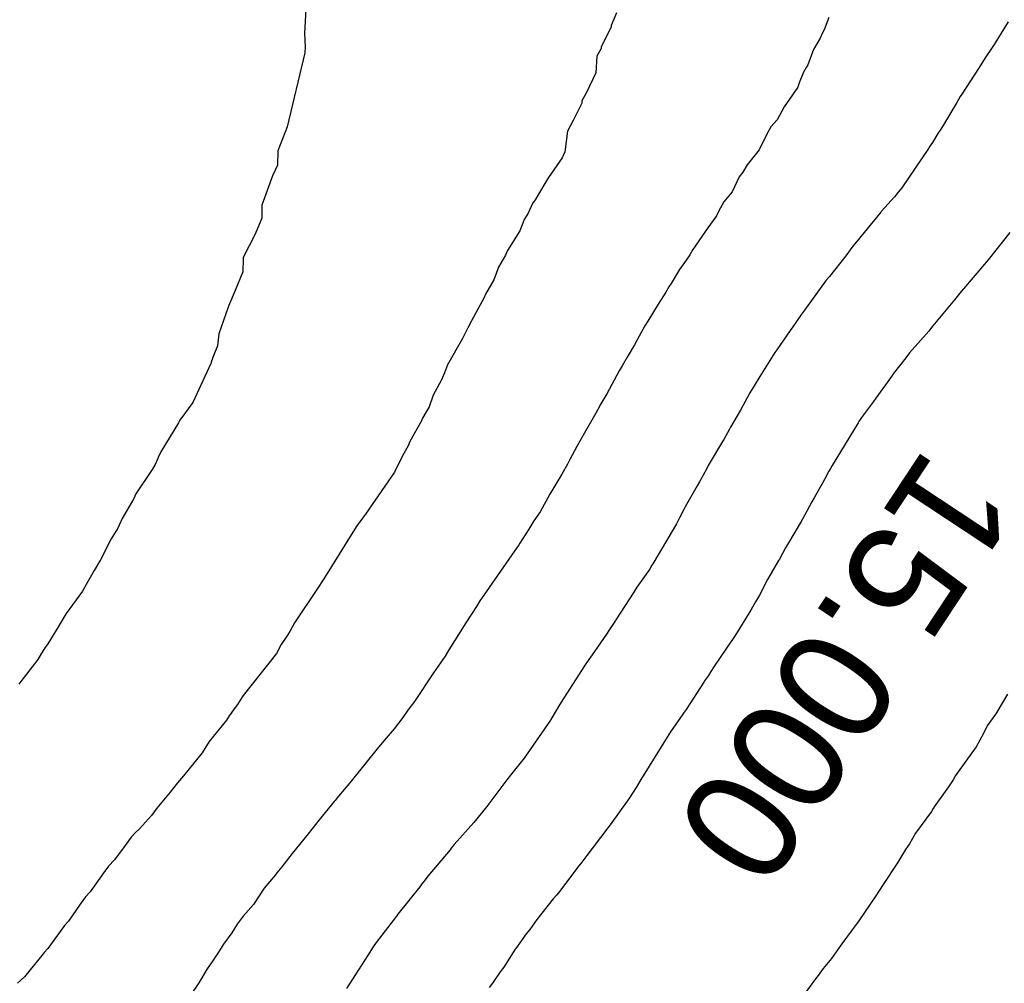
# Model space of a CAD drawing. Extents: x 158343 to 162498, y 431347 to 434500.
# Tile 168 of 220: x 159607 to 159622, y 434055 to 434070. Entities that reach past the tile are written whole.
import ezdxf

# ---------------------------------------------------------------- set-up
doc = ezdxf.new("R2010")
doc.units = 0
doc.header["$LTSCALE"] = 10
doc.header["$MEASUREMENT"] = 0
doc.layers.add('000_arcering', color=8, linetype='CONTINUOUS')
doc.layers.add('def. con-hoogtelijn (index)', color=8, linetype='CONTINUOUS')
doc.styles.add('Style-WORKING', font='WORKING.shx')

# ---------------------------------------------------------------- blocks, each defined once
blk = doc.blocks.new('bestaande hoogtelijnen')
at = {"layer": 'def. con-hoogtelijn (index)'}
for p, q in [((-56.603, 3.961), (-56.639, 3.334)), ((-56.603, 3.961), (-56.639, 3.334)), ((-51.682, 3.656), (-51.763, 3.456)), ((-51.682, 3.656), (-51.763, 3.456)), ((-51.682, 3.656), (-51.763, 3.456)), ((-51.763, 3.456), (-51.763, 3.432)), ((-51.763, 3.456), (-51.763, 3.432)), ((-51.763, 3.456), (-51.763, 3.432)), ((-48.303, 3.584), (-48.377, 3.386)), ((-48.303, 3.584), (-48.377, 3.386)), ((-45.453, 3.511), (-45.676, 3.155)), ((-45.453, 3.511), (-45.676, 3.155)), ((-45.453, 3.511), (-45.676, 3.155)), ((-56.639, 3.334), (-56.632, 3.112)), ((-56.639, 3.334), (-56.632, 3.112)), ((-51.763, 3.432), (-51.922, 3.112)), ((-51.763, 3.432), (-51.922, 3.112)), ((-51.763, 3.432), (-51.922, 3.112)), ((-48.405, 3.338), (-48.443, 3.252)), ((-48.405, 3.338), (-48.443, 3.252)), ((-48.377, 3.386), (-48.405, 3.338)), ((-48.377, 3.386), (-48.405, 3.338)), ((-48.443, 3.252), (-48.549, 3.075)), ((-48.443, 3.252), (-48.549, 3.075)), ((-45.676, 3.155), (-45.706, 3.107)), ((-45.676, 3.155), (-45.706, 3.107)), ((-45.676, 3.155), (-45.706, 3.107)), ((-56.635, 3.019), (-56.916, 1.842)), ((-56.635, 3.019), (-56.916, 1.842)), ((-56.632, 3.112), (-56.635, 3.019)), ((-56.632, 3.112), (-56.635, 3.019)), ((-51.923, 3.087), (-51.992, 2.969)), ((-51.923, 3.087), (-51.992, 2.969)), ((-51.923, 3.087), (-51.992, 2.969)), ((-51.922, 3.112), (-51.923, 3.087)), ((-51.922, 3.112), (-51.923, 3.087)), ((-51.922, 3.112), (-51.923, 3.087)), ((-48.549, 3.075), (-48.635, 2.831)), ((-48.549, 3.075), (-48.635, 2.831)), ((-45.706, 3.107), (-45.819, 2.94)), ((-45.706, 3.107), (-45.819, 2.94)), ((-45.706, 3.107), (-45.819, 2.94)), ((-51.992, 2.969), (-52.007, 2.7)), ((-51.992, 2.969), (-52.007, 2.7)), ((-51.992, 2.969), (-52.007, 2.7)), ((-48.635, 2.831), (-48.663, 2.788)), ((-48.635, 2.831), (-48.663, 2.788)), ((-45.886, 2.828), (-45.922, 2.769)), ((-45.886, 2.828), (-45.922, 2.769)), ((-45.886, 2.828), (-45.922, 2.769)), ((-45.819, 2.94), (-45.886, 2.828)), ((-45.819, 2.94), (-45.886, 2.828)), ((-45.819, 2.94), (-45.886, 2.828)), ((-52.007, 2.7), (-52.154, 2.392)), ((-52.007, 2.7), (-52.154, 2.392)), ((-52.007, 2.7), (-52.154, 2.392)), ((-48.706, 2.714), (-48.775, 2.543)), ((-48.706, 2.714), (-48.775, 2.543)), ((-48.663, 2.788), (-48.706, 2.714)), ((-48.663, 2.788), (-48.706, 2.714)), ((-45.922, 2.769), (-46.191, 2.361)), ((-45.922, 2.769), (-46.191, 2.361)), ((-45.922, 2.769), (-46.191, 2.361)), ((-48.775, 2.543), (-48.799, 2.474)), ((-48.775, 2.543), (-48.799, 2.474)), ((-52.154, 2.392), (-52.232, 2.259)), ((-52.154, 2.392), (-52.232, 2.259)), ((-52.154, 2.392), (-52.232, 2.259)), ((-48.799, 2.474), (-49.012, 2.162)), ((-48.799, 2.474), (-49.012, 2.162)), ((-46.191, 2.361), (-46.214, 2.324)), ((-46.191, 2.361), (-46.214, 2.324)), ((-46.191, 2.361), (-46.214, 2.324)), ((-52.233, 2.219), (-52.367, 1.945)), ((-52.233, 2.219), (-52.367, 1.945)), ((-52.233, 2.219), (-52.367, 1.945)), ((-52.232, 2.259), (-52.233, 2.219)), ((-52.232, 2.259), (-52.233, 2.219)), ((-52.232, 2.259), (-52.233, 2.219)), ((-46.269, 2.229), (-46.48, 1.876)), ((-46.269, 2.229), (-46.48, 1.876)), ((-46.269, 2.229), (-46.48, 1.876)), ((-46.214, 2.324), (-46.269, 2.229)), ((-46.214, 2.324), (-46.269, 2.229)), ((-46.214, 2.324), (-46.269, 2.229)), ((-49.012, 2.162), (-49.125, 1.956)), ((-49.012, 2.162), (-49.125, 1.956)), ((-52.367, 1.945), (-52.459, 1.777)), ((-52.367, 1.945), (-52.459, 1.777)), ((-52.367, 1.945), (-52.459, 1.777)), ((-49.125, 1.956), (-49.227, 1.842)), ((-49.125, 1.956), (-49.227, 1.842)), ((-56.916, 1.842), (-57.063, 1.463)), ((-56.916, 1.842), (-57.063, 1.463)), ((-52.459, 1.777), (-52.5, 1.444)), ((-52.459, 1.777), (-52.5, 1.444)), ((-52.459, 1.777), (-52.5, 1.444)), ((-49.285, 1.74), (-49.411, 1.476)), ((-49.285, 1.74), (-49.411, 1.476)), ((-49.227, 1.842), (-49.285, 1.74)), ((-49.227, 1.842), (-49.285, 1.74)), ((-46.569, 1.739), (-46.655, 1.593)), ((-46.569, 1.739), (-46.655, 1.593)), ((-46.569, 1.739), (-46.655, 1.593)), ((-46.513, 1.825), (-46.569, 1.739)), ((-46.513, 1.825), (-46.569, 1.739)), ((-46.513, 1.825), (-46.569, 1.739)), ((-46.48, 1.876), (-46.513, 1.825)), ((-46.48, 1.876), (-46.513, 1.825)), ((-46.48, 1.876), (-46.513, 1.825)), ((-46.655, 1.593), (-46.706, 1.519)), ((-46.655, 1.593), (-46.706, 1.519)), ((-46.655, 1.593), (-46.706, 1.519)), ((-57.063, 1.463), (-57.067, 1.235)), ((-57.063, 1.463), (-57.067, 1.235)), ((-52.5, 1.444), (-52.546, 1.352)), ((-52.5, 1.444), (-52.546, 1.352)), ((-52.5, 1.444), (-52.546, 1.352)), ((-49.411, 1.476), (-49.603, 1.239)), ((-49.411, 1.476), (-49.603, 1.239)), ((-46.719, 1.501), (-47.145, 0.876)), ((-46.719, 1.501), (-47.145, 0.876)), ((-46.719, 1.501), (-47.145, 0.876)), ((-46.714, 1.508), (-46.719, 1.501)), ((-46.714, 1.508), (-46.719, 1.501)), ((-46.714, 1.508), (-46.719, 1.501)), ((-46.706, 1.519), (-46.714, 1.508)), ((-46.706, 1.519), (-46.714, 1.508)), ((-46.706, 1.519), (-46.714, 1.508)), ((-52.546, 1.352), (-52.76, 1.038)), ((-52.546, 1.352), (-52.76, 1.038)), ((-52.546, 1.352), (-52.76, 1.038)), ((-57.067, 1.235), (-57.148, 1.064)), ((-57.067, 1.235), (-57.148, 1.064)), ((-49.67, 1.125), (-49.727, 1.047)), ((-49.67, 1.125), (-49.727, 1.047)), ((-49.603, 1.239), (-49.67, 1.125)), ((-49.603, 1.239), (-49.67, 1.125)), ((-57.148, 1.064), (-57.32, 0.6)), ((-57.148, 1.064), (-57.32, 0.6)), ((-52.817, 0.943), (-52.975, 0.685)), ((-52.817, 0.943), (-52.975, 0.685)), ((-52.817, 0.943), (-52.975, 0.685)), ((-52.76, 1.038), (-52.817, 0.943)), ((-52.76, 1.038), (-52.817, 0.943)), ((-52.76, 1.038), (-52.817, 0.943)), ((-49.727, 1.047), (-49.841, 0.813)), ((-49.727, 1.047), (-49.841, 0.813)), ((-49.841, 0.813), (-49.972, 0.65)), ((-49.841, 0.813), (-49.972, 0.65)), ((-47.203, 0.803), (-47.262, 0.733)), ((-47.203, 0.803), (-47.262, 0.733)), ((-47.203, 0.803), (-47.262, 0.733)), ((-47.145, 0.876), (-47.203, 0.803)), ((-47.145, 0.876), (-47.203, 0.803)), ((-47.145, 0.876), (-47.203, 0.803)), ((-52.975, 0.685), (-53.015, 0.625)), ((-52.975, 0.685), (-53.015, 0.625)), ((-52.975, 0.685), (-53.015, 0.625)), ((-49.972, 0.65), (-50.05, 0.506)), ((-49.972, 0.65), (-50.05, 0.506)), ((-47.262, 0.733), (-47.466, 0.505)), ((-47.262, 0.733), (-47.466, 0.505)), ((-47.262, 0.733), (-47.466, 0.505)), ((-57.32, 0.6), (-57.317, 0.391)), ((-57.32, 0.6), (-57.317, 0.391)), ((-53.085, 0.473), (-53.145, 0.372)), ((-53.085, 0.473), (-53.145, 0.372)), ((-53.085, 0.473), (-53.145, 0.372)), ((-53.015, 0.625), (-53.085, 0.473)), ((-53.015, 0.625), (-53.085, 0.473)), ((-53.015, 0.625), (-53.085, 0.473)), ((-50.05, 0.506), (-50.09, 0.427)), ((-50.05, 0.506), (-50.09, 0.427)), ((-47.478, 0.49), (-47.862, 0.016)), ((-47.478, 0.49), (-47.862, 0.016)), ((-47.478, 0.49), (-47.862, 0.016)), ((-47.471, 0.498), (-47.478, 0.49)), ((-47.471, 0.498), (-47.478, 0.49)), ((-47.471, 0.498), (-47.478, 0.49)), ((-47.466, 0.505), (-47.471, 0.498)), ((-47.466, 0.505), (-47.471, 0.498)), ((-47.466, 0.505), (-47.471, 0.498)), ((-57.317, 0.391), (-57.361, 0.292)), ((-57.317, 0.391), (-57.361, 0.292)), ((-53.154, 0.354), (-53.217, 0.192)), ((-53.154, 0.354), (-53.217, 0.192)), ((-53.154, 0.354), (-53.217, 0.192)), ((-53.145, 0.372), (-53.154, 0.354)), ((-53.145, 0.372), (-53.154, 0.354)), ((-53.145, 0.372), (-53.154, 0.354)), ((-50.09, 0.427), (-50.253, 0.199)), ((-50.09, 0.427), (-50.253, 0.199)), ((-57.361, 0.292), (-57.427, 0.139)), ((-57.361, 0.292), (-57.427, 0.139)), ((-53.217, 0.192), (-53.41, -0.121)), ((-53.217, 0.192), (-53.41, -0.121)), ((-53.217, 0.192), (-53.41, -0.121)), ((-50.253, 0.199), (-50.437, -0.07)), ((-50.253, 0.199), (-50.437, -0.07)), ((-45.426, 0.162), (-45.771, -0.273)), ((-45.426, 0.162), (-45.771, -0.273)), ((-57.427, 0.139), (-57.614, -0.233)), ((-57.427, 0.139), (-57.614, -0.233)), ((-47.862, 0.016), (-47.92, -0.053)), ((-47.862, 0.016), (-47.92, -0.053)), ((-47.862, 0.016), (-47.92, -0.053)), ((-53.41, -0.121), (-53.445, -0.195)), ((-53.41, -0.121), (-53.445, -0.195)), ((-53.41, -0.121), (-53.445, -0.195)), ((-50.464, -0.108), (-50.512, -0.189)), ((-50.464, -0.108), (-50.512, -0.189)), ((-50.453, -0.092), (-50.464, -0.108)), ((-50.453, -0.092), (-50.464, -0.108)), ((-50.437, -0.07), (-50.453, -0.092)), ((-50.437, -0.07), (-50.453, -0.092)), ((-47.92, -0.053), (-48.034, -0.209)), ((-47.92, -0.053), (-48.034, -0.209)), ((-47.92, -0.053), (-48.034, -0.209)), ((-57.614, -0.248), (-57.62, -0.462)), ((-57.614, -0.248), (-57.62, -0.462)), ((-57.614, -0.233), (-57.614, -0.241)), ((-57.614, -0.233), (-57.614, -0.241)), ((-57.614, -0.241), (-57.614, -0.248)), ((-57.614, -0.241), (-57.614, -0.248)), ((-53.445, -0.195), (-53.554, -0.388)), ((-53.445, -0.195), (-53.554, -0.388)), ((-53.445, -0.195), (-53.554, -0.388)), ((-50.57, -0.274), (-50.677, -0.426)), ((-50.57, -0.274), (-50.677, -0.426)), ((-50.512, -0.189), (-50.57, -0.274)), ((-50.512, -0.189), (-50.57, -0.274)), ((-48.034, -0.209), (-48.295, -0.535)), ((-48.034, -0.209), (-48.295, -0.535)), ((-48.034, -0.209), (-48.295, -0.535)), ((-45.771, -0.273), (-46.128, -0.696)), ((-45.771, -0.273), (-46.128, -0.696)), ((-57.62, -0.462), (-57.741, -0.758)), ((-57.62, -0.462), (-57.741, -0.758)), ((-53.554, -0.388), (-53.628, -0.587)), ((-53.554, -0.388), (-53.628, -0.587)), ((-53.554, -0.388), (-53.628, -0.587)), ((-50.677, -0.426), (-50.812, -0.647)), ((-50.677, -0.426), (-50.812, -0.647)), ((-53.628, -0.587), (-53.762, -0.817)), ((-53.628, -0.587), (-53.762, -0.817)), ((-53.628, -0.587), (-53.762, -0.817)), ((-48.347, -0.593), (-48.673, -1.048)), ((-48.347, -0.593), (-48.673, -1.048)), ((-48.347, -0.593), (-48.673, -1.048)), ((-48.295, -0.535), (-48.347, -0.593)), ((-48.295, -0.535), (-48.347, -0.593)), ((-48.295, -0.535), (-48.347, -0.593)), ((-57.741, -0.758), (-57.851, -1.009)), ((-57.741, -0.758), (-57.851, -1.009)), ((-50.846, -0.699), (-50.897, -0.785)), ((-50.846, -0.699), (-50.897, -0.785)), ((-50.812, -0.647), (-50.846, -0.699)), ((-50.812, -0.647), (-50.846, -0.699)), ((-46.197, -0.776), (-46.24, -0.826)), ((-46.197, -0.776), (-46.24, -0.826)), ((-46.162, -0.734), (-46.197, -0.776)), ((-46.162, -0.734), (-46.197, -0.776)), ((-46.128, -0.696), (-46.162, -0.734)), ((-46.128, -0.696), (-46.162, -0.734)), ((-53.787, -0.878), (-54.017, -1.301)), ((-53.787, -0.878), (-54.017, -1.301)), ((-53.787, -0.878), (-54.017, -1.301)), ((-53.762, -0.817), (-53.787, -0.878)), ((-53.762, -0.817), (-53.787, -0.878)), ((-53.762, -0.817), (-53.787, -0.878)), ((-50.897, -0.785), (-51.017, -0.976)), ((-50.897, -0.785), (-51.017, -0.976)), ((-46.304, -0.905), (-46.652, -1.321)), ((-46.304, -0.905), (-46.652, -1.321)), ((-46.24, -0.826), (-46.304, -0.905)), ((-46.24, -0.826), (-46.304, -0.905)), ((-57.852, -1.021), (-58.002, -1.446)), ((-57.852, -1.021), (-58.002, -1.446)), ((-57.851, -1.01), (-57.852, -1.021)), ((-57.851, -1.01), (-57.852, -1.021)), ((-57.851, -1.009), (-57.851, -1.01)), ((-57.851, -1.009), (-57.851, -1.01)), ((-51.017, -0.976), (-51.182, -1.244)), ((-51.017, -0.976), (-51.182, -1.244)), ((-48.706, -1.091), (-48.738, -1.135)), ((-48.706, -1.091), (-48.738, -1.135)), ((-48.706, -1.091), (-48.738, -1.135)), ((-48.673, -1.048), (-48.706, -1.091)), ((-48.673, -1.048), (-48.706, -1.091)), ((-48.673, -1.048), (-48.706, -1.091)), ((-51.182, -1.244), (-51.227, -1.318)), ((-51.182, -1.244), (-51.227, -1.318)), ((-48.76, -1.167), (-48.875, -1.336)), ((-48.76, -1.167), (-48.875, -1.336)), ((-48.76, -1.167), (-48.875, -1.336)), ((-48.738, -1.135), (-48.76, -1.167)), ((-48.738, -1.135), (-48.76, -1.167)), ((-48.738, -1.135), (-48.76, -1.167)), ((-54.046, -1.362), (-54.126, -1.521)), ((-54.046, -1.362), (-54.126, -1.521)), ((-54.046, -1.362), (-54.126, -1.521)), ((-54.044, -1.357), (-54.046, -1.362)), ((-54.044, -1.357), (-54.046, -1.362)), ((-54.044, -1.357), (-54.046, -1.362)), ((-54.039, -1.348), (-54.044, -1.357)), ((-54.039, -1.348), (-54.044, -1.357)), ((-54.039, -1.348), (-54.044, -1.357)), ((-54.017, -1.301), (-54.039, -1.348)), ((-54.017, -1.301), (-54.039, -1.348)), ((-54.017, -1.301), (-54.039, -1.348)), ((-51.227, -1.318), (-51.32, -1.484)), ((-51.227, -1.318), (-51.32, -1.484)), ((-48.917, -1.394), (-49.131, -1.7)), ((-48.917, -1.394), (-49.131, -1.7)), ((-48.917, -1.394), (-49.131, -1.7)), ((-48.875, -1.336), (-48.917, -1.394)), ((-48.875, -1.336), (-48.917, -1.394)), ((-48.875, -1.336), (-48.917, -1.394)), ((-46.714, -1.402), (-47.023, -1.75)), ((-46.714, -1.402), (-47.023, -1.75)), ((-46.671, -1.347), (-46.714, -1.402)), ((-46.671, -1.347), (-46.714, -1.402)), ((-46.652, -1.321), (-46.671, -1.347)), ((-46.652, -1.321), (-46.671, -1.347)), ((-58.002, -1.446), (-58.025, -1.635)), ((-58.002, -1.446), (-58.025, -1.635)), ((-54.126, -1.521), (-54.364, -1.942)), ((-54.126, -1.521), (-54.364, -1.942)), ((-54.126, -1.521), (-54.364, -1.942)), ((-51.32, -1.484), (-51.394, -1.623)), ((-51.32, -1.484), (-51.394, -1.623)), ((-58.025, -1.635), (-58.083, -1.779)), ((-58.025, -1.635), (-58.083, -1.779)), ((-51.394, -1.623), (-51.509, -1.819)), ((-51.394, -1.623), (-51.509, -1.819)), ((-49.131, -1.7), (-49.163, -1.742)), ((-49.131, -1.7), (-49.163, -1.742)), ((-49.131, -1.7), (-49.163, -1.742)), ((-58.083, -1.779), (-58.126, -1.898)), ((-58.083, -1.779), (-58.126, -1.898)), ((-51.509, -1.819), (-51.59, -1.955)), ((-51.509, -1.819), (-51.59, -1.955)), ((-49.163, -1.742), (-49.401, -2.124)), ((-49.163, -1.742), (-49.401, -2.124)), ((-49.163, -1.742), (-49.401, -2.124)), ((-47.077, -1.826), (-47.278, -2.082)), ((-47.077, -1.826), (-47.278, -2.082)), ((-47.023, -1.75), (-47.077, -1.826)), ((-47.023, -1.75), (-47.077, -1.826)), ((-58.129, -1.921), (-58.415, -2.537)), ((-58.129, -1.921), (-58.415, -2.537)), ((-58.126, -1.898), (-58.129, -1.921)), ((-58.126, -1.898), (-58.129, -1.921)), ((-54.364, -1.942), (-54.416, -2.069)), ((-54.364, -1.942), (-54.416, -2.069)), ((-54.364, -1.942), (-54.416, -2.069)), ((-51.59, -1.955), (-51.635, -2.035)), ((-51.59, -1.955), (-51.635, -2.035)), ((-54.463, -2.177), (-54.594, -2.422)), ((-54.463, -2.177), (-54.594, -2.422)), ((-54.463, -2.177), (-54.594, -2.422)), ((-54.416, -2.069), (-54.463, -2.177)), ((-54.416, -2.069), (-54.463, -2.177)), ((-54.416, -2.069), (-54.463, -2.177)), ((-51.635, -2.035), (-51.832, -2.398)), ((-51.635, -2.035), (-51.832, -2.398)), ((-49.401, -2.124), (-49.489, -2.272)), ((-49.401, -2.124), (-49.489, -2.272)), ((-49.401, -2.124), (-49.489, -2.272)), ((-47.306, -2.123), (-47.558, -2.472)), ((-47.306, -2.123), (-47.558, -2.472)), ((-47.287, -2.095), (-47.306, -2.123)), ((-47.287, -2.095), (-47.306, -2.123)), ((-47.283, -2.089), (-47.287, -2.095)), ((-47.283, -2.089), (-47.287, -2.095)), ((-47.278, -2.082), (-47.283, -2.089)), ((-47.278, -2.082), (-47.283, -2.089)), ((-49.489, -2.272), (-49.558, -2.385)), ((-49.489, -2.272), (-49.558, -2.385)), ((-49.489, -2.272), (-49.558, -2.385)), ((-54.594, -2.422), (-54.659, -2.605)), ((-54.594, -2.422), (-54.659, -2.605)), ((-54.594, -2.422), (-54.659, -2.605)), ((-51.832, -2.398), (-51.945, -2.588)), ((-51.832, -2.398), (-51.945, -2.588)), ((-49.558, -2.385), (-49.706, -2.662)), ((-49.558, -2.385), (-49.706, -2.662)), ((-49.558, -2.385), (-49.706, -2.662)), ((-47.558, -2.472), (-47.593, -2.523)), ((-47.558, -2.472), (-47.593, -2.523)), ((-58.415, -2.537), (-58.625, -2.819)), ((-58.415, -2.537), (-58.625, -2.819)), ((-54.659, -2.605), (-54.765, -2.788)), ((-54.659, -2.605), (-54.765, -2.788)), ((-54.659, -2.605), (-54.765, -2.788)), ((-51.951, -2.6), (-52.009, -2.707)), ((-51.951, -2.6), (-52.009, -2.707)), ((-51.945, -2.588), (-51.951, -2.6)), ((-51.945, -2.588), (-51.951, -2.6)), ((-47.593, -2.523), (-47.785, -2.775)), ((-47.593, -2.523), (-47.785, -2.775)), ((-54.765, -2.788), (-54.782, -2.831)), ((-54.765, -2.788), (-54.782, -2.831)), ((-54.765, -2.788), (-54.782, -2.831)), ((-52.009, -2.707), (-52.214, -3.068)), ((-52.009, -2.707), (-52.214, -3.068)), ((-49.706, -2.662), (-49.867, -2.933)), ((-49.706, -2.662), (-49.867, -2.933)), ((-49.706, -2.662), (-49.867, -2.933)), ((-47.785, -2.775), (-47.825, -2.838)), ((-47.785, -2.775), (-47.825, -2.838)), ((-58.643, -2.863), (-58.925, -3.321)), ((-58.643, -2.863), (-58.925, -3.321)), ((-58.625, -2.819), (-58.643, -2.863)), ((-58.625, -2.819), (-58.643, -2.863)), ((-54.782, -2.831), (-54.965, -3.16)), ((-54.782, -2.831), (-54.965, -3.16)), ((-54.782, -2.831), (-54.965, -3.16)), ((-49.883, -2.963), (-49.973, -3.124)), ((-49.883, -2.963), (-49.973, -3.124)), ((-49.883, -2.963), (-49.973, -3.124)), ((-49.877, -2.953), (-49.883, -2.963)), ((-49.877, -2.953), (-49.883, -2.963)), ((-49.877, -2.953), (-49.883, -2.963)), ((-49.867, -2.933), (-49.877, -2.953)), ((-49.867, -2.933), (-49.877, -2.953)), ((-49.867, -2.933), (-49.877, -2.953)), ((-47.839, -2.863), (-48.253, -3.54)), ((-47.839, -2.863), (-48.253, -3.54)), ((-47.825, -2.838), (-47.839, -2.863)), ((-47.825, -2.838), (-47.839, -2.863)), ((-52.214, -3.068), (-52.308, -3.237)), ((-52.214, -3.068), (-52.308, -3.237)), ((-49.973, -3.124), (-49.993, -3.16)), ((-49.973, -3.124), (-49.993, -3.16)), ((-49.973, -3.124), (-49.993, -3.16)), ((-54.992, -3.229), (-55.084, -3.384)), ((-54.992, -3.229), (-55.084, -3.384)), ((-54.992, -3.229), (-55.084, -3.384)), ((-54.965, -3.16), (-54.992, -3.229)), ((-54.965, -3.16), (-54.992, -3.229)), ((-54.965, -3.16), (-54.992, -3.229)), ((-52.308, -3.237), (-52.42, -3.447)), ((-52.308, -3.237), (-52.42, -3.447)), ((-49.993, -3.16), (-50.22, -3.54)), ((-49.993, -3.16), (-50.22, -3.54)), ((-49.993, -3.16), (-50.22, -3.54)), ((-58.98, -3.438), (-59.012, -3.522)), ((-58.98, -3.438), (-59.012, -3.522)), ((-58.965, -3.415), (-58.98, -3.438)), ((-58.965, -3.415), (-58.98, -3.438)), ((-58.925, -3.321), (-58.965, -3.415)), ((-58.925, -3.321), (-58.965, -3.415)), ((-55.084, -3.384), (-55.207, -3.648)), ((-55.084, -3.384), (-55.207, -3.648)), ((-55.084, -3.384), (-55.207, -3.648)), ((-59.012, -3.522), (-59.062, -3.602)), ((-59.012, -3.522), (-59.062, -3.602)), ((-52.458, -3.52), (-52.549, -3.677)), ((-52.458, -3.52), (-52.549, -3.677)), ((-52.42, -3.447), (-52.458, -3.52)), ((-52.42, -3.447), (-52.458, -3.52)), ((-50.245, -3.586), (-50.361, -3.8)), ((-50.245, -3.586), (-50.361, -3.8)), ((-50.245, -3.586), (-50.361, -3.8)), ((-50.22, -3.54), (-50.245, -3.586)), ((-50.22, -3.54), (-50.245, -3.586)), ((-50.22, -3.54), (-50.245, -3.586)), ((-48.278, -3.586), (-48.304, -3.632)), ((-48.278, -3.586), (-48.304, -3.632)), ((-48.253, -3.54), (-48.278, -3.586)), ((-48.253, -3.54), (-48.278, -3.586)), ((-59.062, -3.602), (-59.32, -3.992)), ((-59.062, -3.602), (-59.32, -3.992)), ((-55.207, -3.648), (-55.672, -4.315)), ((-55.207, -3.648), (-55.672, -4.315)), ((-55.207, -3.648), (-55.672, -4.315)), ((-52.549, -3.677), (-52.737, -3.996)), ((-52.549, -3.677), (-52.737, -3.996)), ((-48.366, -3.75), (-48.401, -3.812)), ((-48.366, -3.75), (-48.401, -3.812)), ((-48.304, -3.632), (-48.366, -3.75)), ((-48.304, -3.632), (-48.366, -3.75)), ((-50.397, -3.861), (-50.586, -4.199)), ((-50.397, -3.861), (-50.586, -4.199)), ((-50.397, -3.861), (-50.586, -4.199)), ((-50.361, -3.8), (-50.397, -3.861)), ((-50.361, -3.8), (-50.397, -3.861)), ((-50.361, -3.8), (-50.397, -3.861)), ((-48.416, -3.838), (-48.537, -4.056)), ((-48.416, -3.838), (-48.537, -4.056)), ((-48.401, -3.812), (-48.416, -3.838)), ((-48.401, -3.812), (-48.416, -3.838)), ((-59.355, -4.062), (-59.538, -4.385)), ((-59.355, -4.062), (-59.538, -4.385)), ((-59.32, -3.992), (-59.355, -4.062)), ((-59.32, -3.992), (-59.355, -4.062)), ((-52.737, -3.996), (-52.894, -4.277)), ((-52.737, -3.996), (-52.894, -4.277)), ((-48.537, -4.056), (-48.575, -4.119)), ((-48.537, -4.056), (-48.575, -4.119)), ((-50.586, -4.199), (-50.602, -4.228)), ((-50.586, -4.199), (-50.602, -4.228)), ((-50.586, -4.199), (-50.602, -4.228)), ((-48.575, -4.119), (-48.722, -4.394)), ((-48.575, -4.119), (-48.722, -4.394)), ((-55.716, -4.379), (-55.806, -4.5)), ((-55.716, -4.379), (-55.806, -4.5)), ((-55.716, -4.379), (-55.806, -4.5)), ((-55.672, -4.315), (-55.716, -4.379)), ((-55.672, -4.315), (-55.716, -4.379)), ((-55.672, -4.315), (-55.716, -4.379)), ((-52.894, -4.277), (-52.993, -4.419)), ((-52.894, -4.277), (-52.993, -4.419)), ((-50.677, -4.373), (-50.706, -4.423)), ((-50.677, -4.373), (-50.706, -4.423)), ((-50.677, -4.373), (-50.706, -4.423)), ((-50.602, -4.228), (-50.677, -4.373)), ((-50.602, -4.228), (-50.677, -4.373)), ((-50.602, -4.228), (-50.677, -4.373)), ((-59.609, -4.537), (-59.712, -4.706)), ((-59.609, -4.537), (-59.712, -4.706)), ((-59.538, -4.385), (-59.609, -4.537)), ((-59.538, -4.385), (-59.609, -4.537)), ((-55.806, -4.5), (-55.871, -4.601)), ((-55.806, -4.5), (-55.871, -4.601)), ((-55.806, -4.5), (-55.871, -4.601)), ((-52.993, -4.419), (-53.072, -4.552)), ((-52.993, -4.419), (-53.072, -4.552)), ((-50.728, -4.465), (-51.103, -5.103)), ((-50.728, -4.465), (-51.103, -5.103)), ((-50.728, -4.465), (-51.103, -5.103)), ((-50.706, -4.423), (-50.728, -4.465)), ((-50.706, -4.423), (-50.728, -4.465)), ((-50.706, -4.423), (-50.728, -4.465)), ((-48.742, -4.429), (-48.961, -4.795)), ((-48.742, -4.429), (-48.961, -4.795)), ((-48.722, -4.394), (-48.742, -4.429)), ((-48.722, -4.394), (-48.742, -4.429)), ((-55.871, -4.601), (-55.992, -4.797)), ((-55.871, -4.601), (-55.992, -4.797)), ((-55.871, -4.601), (-55.992, -4.797)), ((-53.072, -4.552), (-53.214, -4.774)), ((-53.072, -4.552), (-53.214, -4.774)), ((-59.712, -4.706), (-59.882, -5.037)), ((-59.712, -4.706), (-59.882, -5.037)), ((-55.992, -4.797), (-56.307, -5.299)), ((-55.992, -4.797), (-56.307, -5.299)), ((-55.992, -4.797), (-56.307, -5.299)), ((-53.257, -4.838), (-53.656, -5.41)), ((-53.257, -4.838), (-53.656, -5.41)), ((-53.24, -4.812), (-53.257, -4.838)), ((-53.24, -4.812), (-53.257, -4.838)), ((-53.214, -4.774), (-53.24, -4.812)), ((-53.214, -4.774), (-53.24, -4.812)), ((-48.992, -4.851), (-49.089, -5.027)), ((-48.992, -4.851), (-49.089, -5.027)), ((-48.961, -4.795), (-48.992, -4.851)), ((-48.961, -4.795), (-48.992, -4.851)), ((-59.882, -5.037), (-59.987, -5.209)), ((-59.882, -5.037), (-59.987, -5.209)), ((-51.116, -5.124), (-51.157, -5.192)), ((-51.116, -5.124), (-51.157, -5.192)), ((-51.116, -5.124), (-51.157, -5.192)), ((-51.103, -5.103), (-51.116, -5.124)), ((-51.103, -5.103), (-51.116, -5.124)), ((-51.103, -5.103), (-51.116, -5.124)), ((-49.102, -5.051), (-49.278, -5.351)), ((-49.102, -5.051), (-49.278, -5.351)), ((-49.089, -5.027), (-49.102, -5.051)), ((-49.089, -5.027), (-49.102, -5.051)), ((-59.987, -5.209), (-60.11, -5.432)), ((-59.987, -5.209), (-60.11, -5.432)), ((-56.317, -5.315), (-56.335, -5.343)), ((-56.317, -5.315), (-56.335, -5.343)), ((-56.317, -5.315), (-56.335, -5.343)), ((-56.307, -5.299), (-56.317, -5.315)), ((-56.307, -5.299), (-56.317, -5.315)), ((-56.307, -5.299), (-56.317, -5.315)), ((-51.157, -5.192), (-51.354, -5.476)), ((-51.157, -5.192), (-51.354, -5.476)), ((-51.157, -5.192), (-51.354, -5.476)), ((-60.11, -5.432), (-60.17, -5.537)), ((-60.11, -5.432), (-60.17, -5.537)), ((-56.335, -5.343), (-56.445, -5.51)), ((-56.335, -5.343), (-56.445, -5.51)), ((-56.335, -5.343), (-56.445, -5.51)), ((-53.656, -5.41), (-53.75, -5.547)), ((-53.656, -5.41), (-53.75, -5.547)), ((-51.354, -5.476), (-51.372, -5.501)), ((-51.354, -5.476), (-51.372, -5.501)), ((-51.354, -5.476), (-51.372, -5.501)), ((-49.278, -5.351), (-49.408, -5.602)), ((-49.278, -5.351), (-49.408, -5.602)), ((-60.17, -5.537), (-60.427, -5.893)), ((-60.17, -5.537), (-60.427, -5.893)), ((-56.445, -5.51), (-56.797, -6.042)), ((-56.445, -5.51), (-56.797, -6.042)), ((-56.445, -5.51), (-56.797, -6.042)), ((-53.75, -5.547), (-53.813, -5.638)), ((-53.75, -5.547), (-53.813, -5.638)), ((-51.405, -5.551), (-51.69, -5.996)), ((-51.405, -5.551), (-51.69, -5.996)), ((-51.405, -5.551), (-51.69, -5.996)), ((-51.372, -5.501), (-51.405, -5.551)), ((-51.372, -5.501), (-51.405, -5.551)), ((-51.372, -5.501), (-51.405, -5.551)), ((-49.408, -5.602), (-49.47, -5.709)), ((-49.408, -5.602), (-49.47, -5.709)), ((-53.907, -5.779), (-54.074, -6.041)), ((-53.907, -5.779), (-54.074, -6.041)), ((-53.851, -5.693), (-53.907, -5.779)), ((-53.851, -5.693), (-53.907, -5.779)), ((-53.813, -5.638), (-53.851, -5.693)), ((-53.813, -5.638), (-53.851, -5.693)), ((-49.47, -5.709), (-49.546, -5.838)), ((-49.47, -5.709), (-49.546, -5.838)), ((-60.427, -5.893), (-60.523, -6.054)), ((-60.427, -5.893), (-60.523, -6.054)), ((-49.546, -5.838), (-49.793, -6.243)), ((-49.546, -5.838), (-49.793, -6.243)), ((-60.523, -6.054), (-60.561, -6.114)), ((-60.523, -6.054), (-60.561, -6.114)), ((-56.797, -6.042), (-56.875, -6.18)), ((-56.797, -6.042), (-56.875, -6.18)), ((-56.797, -6.042), (-56.875, -6.18)), ((-54.074, -6.041), (-54.344, -6.47)), ((-54.074, -6.041), (-54.344, -6.47)), ((-51.758, -6.097), (-51.792, -6.149)), ((-51.758, -6.097), (-51.792, -6.149)), ((-51.758, -6.097), (-51.792, -6.149)), ((-51.706, -6.021), (-51.758, -6.097)), ((-51.706, -6.021), (-51.758, -6.097)), ((-51.706, -6.021), (-51.758, -6.097)), ((-51.696, -6.006), (-51.706, -6.021)), ((-51.696, -6.006), (-51.706, -6.021)), ((-51.696, -6.006), (-51.706, -6.021)), ((-51.69, -5.996), (-51.696, -6.006)), ((-51.69, -5.996), (-51.696, -6.006)), ((-51.69, -5.996), (-51.696, -6.006)), ((-60.561, -6.114), (-60.723, -6.374)), ((-60.561, -6.114), (-60.723, -6.374)), ((-56.919, -6.253), (-57.012, -6.387)), ((-56.919, -6.253), (-57.012, -6.387)), ((-56.919, -6.253), (-57.012, -6.387)), ((-56.875, -6.18), (-56.919, -6.253)), ((-56.875, -6.18), (-56.919, -6.253)), ((-56.875, -6.18), (-56.919, -6.253)), ((-51.839, -6.221), (-52.027, -6.495)), ((-51.839, -6.221), (-52.027, -6.495)), ((-51.839, -6.221), (-52.027, -6.495)), ((-51.792, -6.149), (-51.839, -6.221)), ((-51.792, -6.149), (-51.839, -6.221)), ((-51.792, -6.149), (-51.839, -6.221)), ((-49.793, -6.243), (-49.826, -6.29)), ((-49.793, -6.243), (-49.826, -6.29)), ((-60.723, -6.374), (-60.763, -6.432)), ((-60.723, -6.374), (-60.763, -6.432)), ((-57.012, -6.387), (-57.085, -6.529)), ((-57.012, -6.387), (-57.085, -6.529)), ((-57.012, -6.387), (-57.085, -6.529)), ((-49.826, -6.29), (-49.93, -6.443)), ((-49.826, -6.29), (-49.93, -6.443)), ((-60.823, -6.523), (-60.881, -6.623)), ((-60.823, -6.523), (-60.881, -6.623)), ((-60.763, -6.432), (-60.823, -6.523)), ((-60.763, -6.432), (-60.823, -6.523)), ((-57.085, -6.529), (-57.616, -7.196)), ((-57.085, -6.529), (-57.616, -7.196)), ((-57.085, -6.529), (-57.616, -7.196)), ((-54.405, -6.572), (-54.588, -6.838)), ((-54.405, -6.572), (-54.588, -6.838)), ((-54.344, -6.47), (-54.405, -6.572)), ((-54.344, -6.47), (-54.405, -6.572)), ((-52.027, -6.495), (-52.154, -6.676)), ((-52.027, -6.495), (-52.154, -6.676)), ((-52.027, -6.495), (-52.154, -6.676)), ((-49.93, -6.443), (-50.13, -6.743)), ((-49.93, -6.443), (-50.13, -6.743)), ((-60.881, -6.623), (-61.153, -6.972)), ((-60.881, -6.623), (-61.153, -6.972)), ((-52.187, -6.723), (-52.522, -7.245)), ((-52.187, -6.723), (-52.522, -7.245)), ((-52.187, -6.723), (-52.522, -7.245)), ((-52.154, -6.676), (-52.187, -6.723)), ((-52.154, -6.676), (-52.187, -6.723)), ((-52.154, -6.676), (-52.187, -6.723)), ((-54.588, -6.838), (-54.89, -7.294)), ((-54.588, -6.838), (-54.89, -7.294)), ((-50.217, -6.877), (-50.278, -6.965)), ((-50.217, -6.877), (-50.278, -6.965)), ((-50.178, -6.817), (-50.217, -6.877)), ((-50.178, -6.817), (-50.217, -6.877)), ((-50.13, -6.743), (-50.178, -6.817)), ((-50.13, -6.743), (-50.178, -6.817)), ((-61.153, -6.972), (-61.18, -7.016)), ((-61.153, -6.972), (-61.18, -7.016)), ((-50.292, -6.986), (-50.571, -7.417)), ((-50.292, -6.986), (-50.571, -7.417)), ((-50.286, -6.977), (-50.292, -6.986)), ((-50.286, -6.977), (-50.292, -6.986)), ((-50.278, -6.965), (-50.286, -6.977)), ((-50.278, -6.965), (-50.286, -6.977)), ((-57.616, -7.196), (-57.661, -7.27)), ((-57.616, -7.196), (-57.661, -7.27)), ((-57.616, -7.196), (-57.661, -7.27)), ((-45.465, -7.175), (-45.577, -7.372)), ((-45.465, -7.175), (-45.577, -7.372)), ((-57.706, -7.338), (-57.729, -7.366)), ((-57.706, -7.338), (-57.729, -7.366)), ((-57.706, -7.338), (-57.729, -7.366)), ((-57.687, -7.315), (-57.706, -7.338)), ((-57.687, -7.315), (-57.706, -7.338)), ((-57.687, -7.315), (-57.706, -7.338)), ((-57.661, -7.27), (-57.687, -7.315)), ((-57.661, -7.27), (-57.687, -7.315)), ((-57.661, -7.27), (-57.687, -7.315)), ((-54.89, -7.294), (-54.999, -7.43)), ((-54.89, -7.294), (-54.999, -7.43)), ((-52.585, -7.347), (-52.706, -7.55)), ((-52.585, -7.347), (-52.706, -7.55)), ((-52.585, -7.347), (-52.706, -7.55)), ((-52.522, -7.245), (-52.585, -7.347)), ((-52.522, -7.245), (-52.585, -7.347)), ((-52.522, -7.245), (-52.585, -7.347)), ((-57.729, -7.366), (-57.839, -7.519)), ((-57.729, -7.366), (-57.839, -7.519)), ((-57.729, -7.366), (-57.839, -7.519)), ((-54.999, -7.43), (-55.079, -7.546)), ((-54.999, -7.43), (-55.079, -7.546)), ((-50.623, -7.493), (-50.82, -7.772)), ((-50.623, -7.493), (-50.82, -7.772)), ((-50.602, -7.463), (-50.623, -7.493)), ((-50.602, -7.463), (-50.623, -7.493)), ((-50.571, -7.417), (-50.602, -7.463)), ((-50.571, -7.417), (-50.602, -7.463)), ((-45.635, -7.472), (-45.785, -7.679)), ((-45.635, -7.472), (-45.785, -7.679)), ((-45.577, -7.372), (-45.635, -7.472)), ((-45.577, -7.372), (-45.635, -7.472)), ((-57.88, -7.588), (-58.155, -7.929)), ((-57.88, -7.588), (-58.155, -7.929)), ((-57.88, -7.588), (-58.155, -7.929)), ((-57.839, -7.519), (-57.88, -7.588)), ((-57.839, -7.519), (-57.88, -7.588)), ((-57.839, -7.519), (-57.88, -7.588)), ((-55.079, -7.546), (-55.214, -7.725)), ((-55.079, -7.546), (-55.214, -7.725)), ((-52.731, -7.59), (-53.098, -8.124)), ((-52.731, -7.59), (-53.098, -8.124)), ((-52.731, -7.59), (-53.098, -8.124)), ((-52.721, -7.576), (-52.731, -7.59)), ((-52.721, -7.576), (-52.731, -7.59)), ((-52.721, -7.576), (-52.731, -7.59)), ((-52.706, -7.55), (-52.721, -7.576)), ((-52.706, -7.55), (-52.721, -7.576)), ((-52.706, -7.55), (-52.721, -7.576)), ((-55.214, -7.725), (-55.308, -7.838)), ((-55.214, -7.725), (-55.308, -7.838)), ((-50.82, -7.772), (-50.876, -7.859)), ((-50.82, -7.772), (-50.876, -7.859)), ((-45.842, -7.798), (-45.963, -8.01)), ((-45.842, -7.798), (-45.963, -8.01)), ((-45.785, -7.679), (-45.842, -7.798)), ((-45.785, -7.679), (-45.842, -7.798)), ((-58.155, -7.929), (-58.224, -8.04)), ((-58.155, -7.929), (-58.224, -8.04)), ((-58.155, -7.929), (-58.224, -8.04)), ((-55.308, -7.838), (-55.466, -8.016)), ((-55.308, -7.838), (-55.466, -8.016)), ((-50.876, -7.859), (-51.257, -8.472)), ((-50.876, -7.859), (-51.257, -8.472)), ((-58.266, -8.108), (-58.566, -8.474)), ((-58.266, -8.108), (-58.566, -8.474)), ((-58.266, -8.108), (-58.566, -8.474)), ((-58.224, -8.04), (-58.266, -8.108)), ((-58.224, -8.04), (-58.266, -8.108)), ((-58.224, -8.04), (-58.266, -8.108)), ((-55.466, -8.016), (-55.921, -8.587)), ((-55.466, -8.016), (-55.921, -8.587)), ((-53.098, -8.124), (-53.147, -8.194)), ((-53.098, -8.124), (-53.147, -8.194)), ((-53.098, -8.124), (-53.147, -8.194)), ((-45.963, -8.01), (-46.288, -8.47)), ((-45.963, -8.01), (-46.288, -8.47)), ((-53.147, -8.194), (-53.365, -8.465)), ((-53.147, -8.194), (-53.365, -8.465)), ((-53.147, -8.194), (-53.365, -8.465)), ((-58.659, -8.585), (-58.775, -8.735)), ((-58.659, -8.585), (-58.775, -8.735)), ((-58.659, -8.585), (-58.775, -8.735)), ((-58.566, -8.474), (-58.659, -8.585)), ((-58.566, -8.474), (-58.659, -8.585)), ((-58.566, -8.474), (-58.659, -8.585)), ((-55.921, -8.587), (-56.098, -8.797)), ((-55.921, -8.587), (-56.098, -8.797)), ((-53.421, -8.539), (-53.693, -8.897)), ((-53.421, -8.539), (-53.693, -8.897)), ((-53.421, -8.539), (-53.693, -8.897)), ((-53.365, -8.465), (-53.421, -8.539)), ((-53.365, -8.465), (-53.421, -8.539)), ((-53.365, -8.465), (-53.421, -8.539)), ((-51.278, -8.506), (-51.366, -8.661)), ((-51.278, -8.506), (-51.366, -8.661)), ((-51.257, -8.472), (-51.278, -8.506)), ((-51.257, -8.472), (-51.278, -8.506)), ((-46.329, -8.535), (-46.4, -8.648)), ((-46.329, -8.535), (-46.4, -8.648)), ((-46.288, -8.47), (-46.329, -8.535)), ((-46.288, -8.47), (-46.329, -8.535)), ((-58.775, -8.735), (-58.987, -8.986)), ((-58.775, -8.735), (-58.987, -8.986)), ((-58.775, -8.735), (-58.987, -8.986)), ((-51.424, -8.749), (-51.485, -8.838)), ((-51.424, -8.749), (-51.485, -8.838)), ((-51.366, -8.661), (-51.424, -8.749)), ((-51.366, -8.661), (-51.424, -8.749)), ((-46.4, -8.648), (-46.631, -8.967)), ((-46.4, -8.648), (-46.631, -8.967)), ((-56.17, -8.883), (-56.405, -9.175)), ((-56.17, -8.883), (-56.405, -9.175)), ((-56.154, -8.864), (-56.17, -8.883)), ((-56.154, -8.864), (-56.17, -8.883)), ((-56.135, -8.842), (-56.154, -8.864)), ((-56.135, -8.842), (-56.154, -8.864)), ((-56.115, -8.817), (-56.135, -8.842)), ((-56.115, -8.817), (-56.135, -8.842)), ((-56.098, -8.797), (-56.115, -8.817)), ((-56.098, -8.797), (-56.115, -8.817)), ((-53.706, -8.914), (-53.76, -8.985)), ((-53.706, -8.914), (-53.76, -8.985)), ((-53.706, -8.914), (-53.76, -8.985)), ((-53.699, -8.904), (-53.706, -8.914)), ((-53.699, -8.904), (-53.706, -8.914)), ((-53.699, -8.904), (-53.706, -8.914)), ((-53.693, -8.897), (-53.699, -8.904)), ((-53.693, -8.897), (-53.699, -8.904)), ((-53.693, -8.897), (-53.699, -8.904)), ((-51.485, -8.838), (-51.78, -9.254)), ((-51.485, -8.838), (-51.78, -9.254)), ((-58.987, -8.986), (-59.074, -9.102)), ((-58.987, -8.986), (-59.074, -9.102)), ((-58.987, -8.986), (-59.074, -9.102)), ((-53.76, -8.985), (-53.948, -9.213)), ((-53.76, -8.985), (-53.948, -9.213)), ((-53.76, -8.985), (-53.948, -9.213)), ((-46.673, -9.039), (-46.928, -9.387)), ((-46.673, -9.039), (-46.928, -9.387)), ((-46.646, -8.994), (-46.673, -9.039)), ((-46.646, -8.994), (-46.673, -9.039)), ((-46.631, -8.967), (-46.646, -8.994)), ((-46.631, -8.967), (-46.646, -8.994)), ((-59.074, -9.102), (-59.264, -9.315)), ((-59.074, -9.102), (-59.264, -9.315)), ((-59.074, -9.102), (-59.264, -9.315)), ((-56.405, -9.175), (-56.58, -9.393)), ((-56.405, -9.175), (-56.58, -9.393)), ((-53.948, -9.213), (-54.263, -9.567)), ((-53.948, -9.213), (-54.263, -9.567)), ((-53.948, -9.213), (-54.263, -9.567)), ((-59.33, -9.378), (-59.394, -9.451)), ((-59.33, -9.378), (-59.394, -9.451)), ((-59.33, -9.378), (-59.394, -9.451)), ((-59.264, -9.315), (-59.33, -9.378)), ((-59.264, -9.315), (-59.33, -9.378)), ((-59.264, -9.315), (-59.33, -9.378)), ((-51.816, -9.3), (-52.153, -9.741)), ((-51.816, -9.3), (-52.153, -9.741)), ((-51.78, -9.254), (-51.816, -9.3)), ((-51.78, -9.254), (-51.816, -9.3)), ((-46.928, -9.387), (-47.021, -9.555)), ((-46.928, -9.387), (-47.021, -9.555)), ((-59.394, -9.451), (-59.507, -9.603)), ((-59.394, -9.451), (-59.507, -9.603)), ((-59.394, -9.451), (-59.507, -9.603)), ((-56.58, -9.393), (-56.837, -9.708)), ((-56.58, -9.393), (-56.837, -9.708)), ((-59.507, -9.603), (-59.659, -9.811)), ((-59.507, -9.603), (-59.659, -9.811)), ((-59.507, -9.603), (-59.659, -9.811)), ((-54.325, -9.648), (-54.68, -10.069)), ((-54.325, -9.648), (-54.68, -10.069)), ((-54.325, -9.648), (-54.68, -10.069)), ((-54.307, -9.621), (-54.325, -9.648)), ((-54.307, -9.621), (-54.325, -9.648)), ((-54.307, -9.621), (-54.325, -9.648)), ((-54.263, -9.567), (-54.307, -9.621)), ((-54.263, -9.567), (-54.307, -9.621)), ((-54.263, -9.567), (-54.307, -9.621)), ((-47.085, -9.646), (-47.21, -9.854)), ((-47.085, -9.646), (-47.21, -9.854)), ((-47.047, -9.593), (-47.085, -9.646)), ((-47.047, -9.593), (-47.085, -9.646)), ((-47.021, -9.555), (-47.047, -9.593)), ((-47.021, -9.555), (-47.047, -9.593)), ((-59.659, -9.811), (-59.755, -9.912)), ((-59.659, -9.811), (-59.755, -9.912)), ((-59.659, -9.811), (-59.755, -9.912)), ((-56.837, -9.708), (-57, -9.918)), ((-56.837, -9.708), (-57, -9.918)), ((-52.232, -9.846), (-52.278, -9.905)), ((-52.232, -9.846), (-52.278, -9.905)), ((-52.198, -9.801), (-52.232, -9.846)), ((-52.198, -9.801), (-52.232, -9.846)), ((-52.153, -9.741), (-52.198, -9.801)), ((-52.153, -9.741), (-52.198, -9.801)), ((-47.21, -9.854), (-47.439, -10.201)), ((-47.21, -9.854), (-47.439, -10.201)), ((-59.833, -10.008), (-59.958, -10.19)), ((-59.833, -10.008), (-59.958, -10.19)), ((-59.833, -10.008), (-59.958, -10.19)), ((-59.755, -9.912), (-59.833, -10.008)), ((-59.755, -9.912), (-59.833, -10.008)), ((-59.755, -9.912), (-59.833, -10.008)), ((-57.079, -10.013), (-57.102, -10.046)), ((-57.079, -10.013), (-57.102, -10.046)), ((-57, -9.918), (-57.079, -10.013)), ((-57, -9.918), (-57.079, -10.013)), ((-52.278, -9.905), (-52.601, -10.334)), ((-52.278, -9.905), (-52.601, -10.334)), ((-57.102, -10.046), (-57.284, -10.261)), ((-57.102, -10.046), (-57.284, -10.261)), ((-54.744, -10.151), (-54.776, -10.189)), ((-54.744, -10.151), (-54.776, -10.189)), ((-54.744, -10.151), (-54.776, -10.189)), ((-54.706, -10.107), (-54.744, -10.151)), ((-54.706, -10.107), (-54.744, -10.151)), ((-54.706, -10.107), (-54.744, -10.151)), ((-54.68, -10.069), (-54.706, -10.107)), ((-54.68, -10.069), (-54.706, -10.107)), ((-54.68, -10.069), (-54.706, -10.107)), ((-60.047, -10.315), (-60.121, -10.399)), ((-60.047, -10.315), (-60.121, -10.399)), ((-60.047, -10.315), (-60.121, -10.399)), ((-59.958, -10.19), (-60.047, -10.315)), ((-59.958, -10.19), (-60.047, -10.315)), ((-59.958, -10.19), (-60.047, -10.315)), ((-57.284, -10.261), (-57.452, -10.521)), ((-57.284, -10.261), (-57.452, -10.521)), ((-54.807, -10.237), (-55.157, -10.674)), ((-54.807, -10.237), (-55.157, -10.674)), ((-54.807, -10.237), (-55.157, -10.674)), ((-54.776, -10.189), (-54.807, -10.237)), ((-54.776, -10.189), (-54.807, -10.237)), ((-54.776, -10.189), (-54.807, -10.237)), ((-47.439, -10.201), (-47.555, -10.381)), ((-47.439, -10.201), (-47.555, -10.381)), ((-60.121, -10.399), (-60.206, -10.515)), ((-60.121, -10.399), (-60.206, -10.515)), ((-60.121, -10.399), (-60.206, -10.515)), ((-52.685, -10.431), (-52.948, -10.755)), ((-52.685, -10.431), (-52.948, -10.755)), ((-52.633, -10.372), (-52.685, -10.431)), ((-52.633, -10.372), (-52.685, -10.431)), ((-52.601, -10.334), (-52.633, -10.372)), ((-52.601, -10.334), (-52.633, -10.372)), ((-47.555, -10.381), (-47.827, -10.776)), ((-47.555, -10.381), (-47.827, -10.776)), ((-60.206, -10.515), (-60.391, -10.783)), ((-60.206, -10.515), (-60.391, -10.783)), ((-60.206, -10.515), (-60.391, -10.783)), ((-57.452, -10.521), (-57.614, -10.703)), ((-57.452, -10.521), (-57.614, -10.703)), ((-60.391, -10.783), (-60.455, -10.852)), ((-60.391, -10.783), (-60.455, -10.852)), ((-60.391, -10.783), (-60.455, -10.852)), ((-57.614, -10.703), (-57.711, -10.833)), ((-57.614, -10.703), (-57.711, -10.833)), ((-55.177, -10.704), (-55.503, -11.124)), ((-55.177, -10.704), (-55.503, -11.124)), ((-55.177, -10.704), (-55.503, -11.124)), ((-55.157, -10.674), (-55.177, -10.704)), ((-55.157, -10.674), (-55.177, -10.704)), ((-55.157, -10.674), (-55.177, -10.704)), ((-52.948, -10.755), (-53.059, -10.914)), ((-52.948, -10.755), (-53.059, -10.914)), ((-47.827, -10.776), (-47.852, -10.813)), ((-47.827, -10.776), (-47.852, -10.813)), ((-60.455, -10.852), (-60.723, -11.218)), ((-60.455, -10.852), (-60.723, -11.218)), ((-60.455, -10.852), (-60.723, -11.218)), ((-57.711, -10.833), (-57.797, -10.968)), ((-57.711, -10.833), (-57.797, -10.968)), ((-53.059, -10.914), (-53.118, -10.984)), ((-53.059, -10.914), (-53.118, -10.984)), ((-47.932, -10.919), (-48.097, -11.146)), ((-47.932, -10.919), (-48.097, -11.146)), ((-47.852, -10.813), (-47.932, -10.919)), ((-47.852, -10.813), (-47.932, -10.919)), ((-57.797, -10.968), (-57.927, -11.147)), ((-57.797, -10.968), (-57.927, -11.147)), ((-53.118, -10.984), (-53.278, -11.216)), ((-53.118, -10.984), (-53.278, -11.216)), ((-60.723, -11.218), (-60.779, -11.282)), ((-60.723, -11.218), (-60.779, -11.282)), ((-60.723, -11.218), (-60.779, -11.282)), ((-57.927, -11.147), (-58.005, -11.277)), ((-57.927, -11.147), (-58.005, -11.277)), ((-55.547, -11.19), (-55.636, -11.333)), ((-55.547, -11.19), (-55.636, -11.333)), ((-55.547, -11.19), (-55.636, -11.333)), ((-55.503, -11.124), (-55.547, -11.19)), ((-55.503, -11.124), (-55.547, -11.19)), ((-55.503, -11.124), (-55.547, -11.19)), ((-53.289, -11.23), (-53.471, -11.514)), ((-53.289, -11.23), (-53.471, -11.514)), ((-53.284, -11.224), (-53.289, -11.23)), ((-53.284, -11.224), (-53.289, -11.23)), ((-53.278, -11.216), (-53.284, -11.224)), ((-53.278, -11.216), (-53.284, -11.224)), ((-48.15, -11.216), (-48.262, -11.378)), ((-48.15, -11.216), (-48.262, -11.378)), ((-48.097, -11.146), (-48.15, -11.216)), ((-48.097, -11.146), (-48.15, -11.216)), ((-60.793, -11.301), (-61.092, -11.668)), ((-60.793, -11.301), (-61.092, -11.668)), ((-60.793, -11.301), (-61.092, -11.668)), ((-60.779, -11.282), (-60.793, -11.301)), ((-60.779, -11.282), (-60.793, -11.301)), ((-60.779, -11.282), (-60.793, -11.301)), ((-58.005, -11.277), (-58.111, -11.434)), ((-58.005, -11.277), (-58.111, -11.434)), ((-55.636, -11.333), (-55.973, -11.854)), ((-55.636, -11.333), (-55.973, -11.854)), ((-55.636, -11.333), (-55.973, -11.854)), ((-48.262, -11.378), (-48.392, -11.536)), ((-48.262, -11.378), (-48.392, -11.536)), ((-58.188, -11.54), (-58.318, -11.765)), ((-58.188, -11.54), (-58.318, -11.765)), ((-58.111, -11.434), (-58.188, -11.54)), ((-58.111, -11.434), (-58.188, -11.54)), ((-53.471, -11.514), (-53.529, -11.587)), ((-53.471, -11.514), (-53.529, -11.587)), ((-48.392, -11.536), (-48.472, -11.648)), ((-48.392, -11.536), (-48.472, -11.648)), ((-61.092, -11.668), (-61.203, -11.77)), ((-61.092, -11.668), (-61.203, -11.77)), ((-61.092, -11.668), (-61.203, -11.77)), ((-53.529, -11.587), (-53.649, -11.768)), ((-53.529, -11.587), (-53.649, -11.768)), ((-48.518, -11.702), (-48.717, -11.977)), ((-48.518, -11.702), (-48.717, -11.977)), ((-48.492, -11.673), (-48.518, -11.702)), ((-48.492, -11.673), (-48.518, -11.702)), ((-48.472, -11.648), (-48.492, -11.673)), ((-48.472, -11.648), (-48.492, -11.673)), ((-58.318, -11.765), (-58.476, -11.994)), ((-58.318, -11.765), (-58.476, -11.994)), ((-53.649, -11.768), (-53.703, -11.838)), ((-53.649, -11.768), (-53.703, -11.838))]:
    blk.add_line(p, q, dxfattribs=at)
at = {"layer": 'def. con-hoogtelijn (index)', "style": 'Style-WORKING'}
blk.add_text('15.000', height=1.8, rotation=236.5448, dxfattribs=at).set_placement((-46.753, -3.201))
blk.add_text('15.000', height=1.8, rotation=236.5448, dxfattribs=at).set_placement((-46.753, -3.201))
blk.add_text('15.000', height=1.8, rotation=236.5448, dxfattribs=at).set_placement((-46.753, -3.201))

msp = doc.modelspace()

# ---------------------------------------------------------------- block references
at = {"layer": '000_arcering'}
msp.add_blockref('bestaande hoogtelijnen', (159667.804, 434066.432), dxfattribs=at)

doc.saveas('drawing.dxf')
